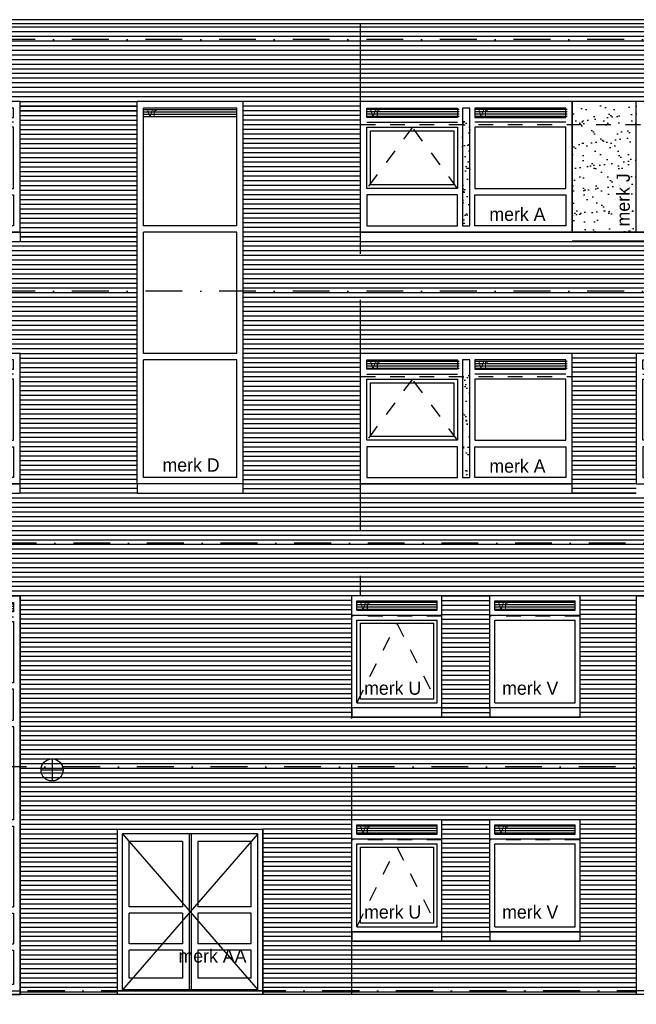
# Model space of a CAD drawing. Extents: x 0 to 140000, y 0 to 84100.
# Tile 74 of 105: x 26746 to 35122, y 45452 to 58824. Entities that reach past the tile are written whole.
import ezdxf

# ---------------------------------------------------------------- set-up
doc = ezdxf.new("R2010")
doc.units = 0
doc.header["$LTSCALE"] = 100
doc.header["$MEASUREMENT"] = 0
for name, pattern in [('B0201', [50, 31.25, -6.25, 6.25, -6.25]), ('B0701', [9.375, 6.25, -3.125]), ('B0703', [18.75, 12.5, -6.25]), ('DASHDOT', [1, 0.5, -0.25, 0, -0.25]), ('TEGELS', [4, 2, -2])]:
    doc.linetypes.add(name, pattern=pattern)
doc.layers.get('0').update_dxf_attribs({"linetype": 'CONTINUOUS'})
for name, color, linetype in [('AA31----_BUITENKOZ', 7, 'CONTINUOUS'), ('AA31----_BUITENKOZIJ', 7, 'CONTINUOUS'), ('AL$7A---_STRAMIEN', 42, 'B0201'), ('AL11----_GRONDWERK', 4, 'CONTINUOUS'), ('AL21----_BUITENWAND', 2, 'CONTINUOUS'), ('AL31----_BUITENKOZ', 7, 'CONTINUOUS'), ('AL31----_BUITENKOZIJ', 7, 'CONTINUOUS'), ('AT$1A---_ALGEMEEN', 7, 'CONTINUOUS'), ('AT$1A---_TEKST', 2, 'CONTINUOUS'), ('DLLATATIE', 3, 'B0703'), ('NOODVERLICHTING', 2, 'CONTINUOUS'), ('VENTILATIE', 1, 'CONTINUOUS'), ('ZONWERING', 4, 'TEGELS')]:
    doc.layers.add(name, color=color, linetype=linetype)
doc.styles.add('00_100', font='B-GBP.shx', dxfattribs={"height": 120})
doc.styles.add('01_100', font='B-GBP.shx', dxfattribs={"height": 180})
pattern_1 = [(37.5, (-52903.8, -82412.16), (-7.6852, 235.0725), [0, -185.44, 0, -207.4, 0, -198.25]), (7.5, (-52903.8, -82412.16), (215.9128, 344.3018), [0, -100.04, 0, -167.14, 0, -64.05]), (327.5, (-53053.86, -82412.16), (379.9253, 0.6904), [0, -61, 0, -219.6, 0, -286.7]), (317.5, (-53053.86, -82412.16), (366.7474, 107.0764), [0, -30.5, 0, -143.96, 0, -164.7])]
pattern_2 = [(37.5, (-116934.59, -44875.38), (-7.6852, 235.0725), [0, -185.44, 0, -207.4, 0, -198.25]), (7.5, (-116934.6, -44875.38), (215.91276, 344.3018), [0, -100.04, 0, -167.14, 0, -64.05]), (327.5, (-117084.65, -44875.38), (379.9253, 0.6904), [0, -61, 0, -219.6, 0, -286.7]), (317.5, (-117084.65, -44875.38), (366.74745, 107.0764), [0, -30.5, 0, -143.96, 0, -164.7])]

# ---------------------------------------------------------------- blocks, each defined once
blk = doc.blocks.new('PH31-001')
at = {"layer": 'AL31----_BUITENKOZ'}
h = blk.add_hatch(dxfattribs=at)
h.set_pattern_fill('AR-SAND', color=256, scale=122, style=0)
h.set_pattern_definition(pattern_1)
h.paths.add_polyline_path([(1490, 1580), (1390, 1580), (1390, 67), (1490, 67)])
for p, q in [((88, 1492), (1323, 1492)), ((2792, 1492), (1557, 1492)), ((0, 0), (0, 0)), ((0, 0), (0, 0))]:
    blk.add_line(p, q, dxfattribs=at)
at = {"layer": 'AL31----_BUITENKOZ', "color": 1, "linetype": 'TEGELS'}
for p, q in [((709, 1425), (88, 593)), ((1323, 593), (709, 1425))]:
    blk.add_line(p, q, dxfattribs=at)
at = {"layer": 'AL31----_BUITENKOZ'}
for points in [[(2880, 0), (2880, 1774), (0, 1774), (0, 1774), (0, 0)], [(88, 1559), (88, 1686), (1323, 1686), (1323, 1559)], [(1490, 1686), (1390, 1686), (1390, 88), (1490, 88)], [(2792, 1559), (2792, 1686), (1557, 1686), (1557, 1559)], [(88, 593), (88, 1425), (1323, 1425), (1323, 593)], [(2792, 593), (2792, 1425), (1557, 1425), (1557, 593)], [(88, 505), (88, 88), (1323, 88), (1323, 505)], [(2792, 505), (2792, 88), (1557, 88), (1557, 505)]]:
    blk.add_lwpolyline(points, close=True, dxfattribs=at)
at = {"layer": 'AL31----_BUITENKOZ', "color": 1}
blk.add_lwpolyline([(138, 643), (138, 1375), (1273, 1375), (1273, 643)], close=True, dxfattribs=at)
at = {"layer": 'AT$1A---_TEKST', "style": '01_100'}
blk.add_text('merk A', height=180, dxfattribs=at).set_placement((1754, 154))
blk = doc.blocks.new('PH31-019')
at = {"layer": 'AL31----_BUITENKOZ'}
for p, q in [((0, 0), (0, 5194)), ((1440, 5194), (0, 5194)), ((1352, 5106), (88, 5106)), ((88, 3508), (88, 5106)), ((1352, 3508), (1352, 5106)), ((1440, 0), (1440, 5194)), ((1352, 3508), (88, 3508)), ((1352, 3420), (88, 3420)), ((88, 1774), (88, 3420)), ((1352, 1774), (1352, 3420)), ((1352, 1774), (88, 1774)), ((1352, 1686), (88, 1686)), ((88, 88), (88, 1686)), ((1352, 88), (1352, 1686)), ((1352, 88), (88, 88)), ((1440, 0), (0, 0))]:
    blk.add_line(p, q, dxfattribs=at)
at = {"layer": 'AT$1A---_TEKST', "style": '01_100'}
blk.add_text('merk D', height=180, dxfattribs=at).set_placement((344, 168))
blk = doc.blocks.new('PH00-002')
at = {"layer": 'AA31----_BUITENKOZ'}
h = blk.add_hatch(dxfattribs=at)
h.set_pattern_fill('AR-SAND', color=256, scale=122, style=0)
h.set_pattern_definition([(37.5, (-19824.08, -53610.47), (-7.6852, 235.0725), [0, -185.44, 0, -207.4, 0, -198.25]), (7.5, (-19824.08, -53610.47), (215.9128, 344.3018), [0, -100.04, 0, -167.14, 0, -64.05]), (327.5, (-19974.14, -53610.47), (379.9253, 0.6904), [0, -61, 0, -219.6, 0, -286.7]), (317.5, (-19974.14, -53610.47), (366.7474, 107.0764), [0, -30.5, 0, -143.96, 0, -164.7])])
h.paths.add_polyline_path([(0, 1774), (-870, 1774), (-870, 0), (0, 0)])
h.paths.add_polyline_path([(-43, 33), (-43, 1023), (-313, 1023), (-313, 33)], flags=24)
at = {"layer": 'AL31----_BUITENKOZ', "color": 42}
blk.add_lwpolyline([(-870, 0), (0, 0), (0, 1774), (-870, 1774)], close=True, dxfattribs=at)
at = {"layer": 'AT$1A---_TEKST', "color": 1, "style": '01_100'}
blk.add_text('merk J', height=180, rotation=90, dxfattribs=at).set_placement((-88, 78))
blk = doc.blocks.new('PH31-004')
at = {"layer": 'AL31----_BUITENKOZ'}
h = blk.add_hatch(dxfattribs=at)
h.set_pattern_fill('AR-SAND', color=256, scale=122, style=0)
h.set_pattern_definition(pattern_1)
h.paths.add_polyline_path([(1490, 1580), (1390, 1580), (1390, 67), (1490, 67)])
for p, q in [((88, 1492), (1323, 1492)), ((2792, 1492), (1557, 1492)), ((0, 0), (0, 0))]:
    blk.add_line(p, q, dxfattribs=at)
at = {"layer": 'AL31----_BUITENKOZ', "color": 1, "linetype": 'B0701'}
for p, q in [((709, 1425), (88, 593)), ((1323, 593), (709, 1425))]:
    blk.add_line(p, q, dxfattribs=at)
at = {"layer": 'AL31----_BUITENKOZ'}
for points in [[(2880, 0), (2880, 1774), (0, 1774), (0, 1774), (0, 0)], [(88, 1559), (88, 1686), (1323, 1686), (1323, 1559)], [(1490, 1686), (1390, 1686), (1390, 88), (1490, 88)], [(2792, 1559), (2792, 1686), (1557, 1686), (1557, 1559)], [(88, 593), (88, 1425), (1323, 1425), (1323, 593)], [(2792, 593), (2792, 1425), (1557, 1425), (1557, 593)], [(88, 505), (88, 88), (1323, 88), (1323, 505)], [(2792, 505), (2792, 88), (1557, 88), (1557, 505)]]:
    blk.add_lwpolyline(points, close=True, dxfattribs=at)
at = {"layer": 'AL31----_BUITENKOZ', "color": 1}
blk.add_lwpolyline([(138, 643), (138, 1375), (1273, 1375), (1273, 643)], close=True, dxfattribs=at)
at = {"layer": 'AT$1A---_TEKST', "style": '01_100'}
blk.add_text('merk A', height=180, dxfattribs=at).set_placement((1754, 154))
blk = doc.blocks.new('PH31-040')
at = {"layer": 'AA31----_BUITENKOZ'}
h = blk.add_hatch(dxfattribs=at)
h.set_pattern_fill('AR-SAND', color=256, scale=122, style=0)
h.set_pattern_definition([(37.5, (-135403.8, -72586.83), (-7.6852, 235.0725), [0, -185.44, 0, -207.4, 0, -198.25]), (7.5, (-135403.8, -72586.83), (215.91276, 344.3018), [0, -100.04, 0, -167.14, 0, -64.05]), (327.5, (-135553.86, -72586.83), (379.9253, 0.6904), [0, -61, 0, -219.6, 0, -286.7]), (317.5, (-135553.86, -72586.83), (366.74745, 107.0764), [0, -30.5, 0, -143.96, 0, -164.7])])
h.paths.add_polyline_path([(1490, 5325), (1390, 5325), (1390, -83), (1490, -83)])
h = blk.add_hatch(dxfattribs=at)
h.set_pattern_fill('AR-SAND', color=256, scale=122, style=0)
h.set_pattern_definition(pattern_2)
h.paths.add_polyline_path([(1323, 2423), (1323, 3690), (88, 3690), (88, 2423)])
h = blk.add_hatch(dxfattribs=at)
h.set_pattern_fill('AR-SAND', color=256, scale=122, style=0)
h.set_pattern_definition(pattern_2)
h.paths.add_polyline_path([(1557, 2423), (1557, 3690), (2792, 3690), (2792, 2423)])
at = {"layer": 'AA31----_BUITENKOZIJ'}
h = blk.add_hatch(dxfattribs=at)
h.set_pattern_fill('AR-SAND', color=256, scale=122, style=0)
h.set_pattern_definition([(37.5, (-16371.7, -46136.52), (-7.6852, 235.0725), [0, -185.44, 0, -207.4, 0, -198.25]), (7.5, (-16371.7, -46136.5), (215.9128, 344.3018), [0, -100.04, 0, -167.14, 0, -64.05]), (327.5, (-16521.75, -46136.52), (379.9253, 0.6904), [0, -61, 0, -219.6, 0, -286.7]), (317.5, (-16521.75, -46136.5), (366.7474, 107.0764), [0, -30.5, 0, -143.96, 0, -164.7])])
h.paths.add_polyline_path([(1323, 188), (1323, 650), (88, 650), (88, 188)])
h = blk.add_hatch(dxfattribs=at)
h.set_pattern_fill('AR-SAND', color=256, scale=122, style=0)
h.set_pattern_definition([(37.5, (-117906.67, -44761.27), (-7.6852, 235.0725), [0, -185.44, 0, -207.4, 0, -198.25]), (7.5, (-117906.67, -44761.27), (215.91276, 344.3018), [0, -100.04, 0, -167.14, 0, -64.05]), (327.5, (-118056.73, -44761.27), (379.9253, 0.6904), [0, -61, 0, -219.6, 0, -286.7]), (317.5, (-118056.73, -44761.27), (366.74745, 107.0764), [0, -30.5, 0, -143.96, 0, -164.7])])
h.paths.add_polyline_path([(2813, 650), (2545, 650), (2545, 167), (2813, 167)])
at = {"layer": 'VENTILATIE'}
h = blk.add_hatch(dxfattribs=at)
h.set_pattern_fill('LINE', color=256, scale=250, style=0)
h.set_pattern_definition([(0, (-38178.438, -51297.286), (0, 31.25), [])])
h.paths.add_polyline_path([(1329, 5244), (1329, 5371), (73, 5371), (73, 5244)])
h = blk.add_hatch(dxfattribs=at)
h.set_pattern_fill('LINE', color=256, scale=250, style=0)
h.set_pattern_definition([(0, (-36709.965, -51297.286), (0, 31.25), [])])
h.paths.add_polyline_path([(2798, 5244), (2798, 5371), (1542, 5371), (1542, 5244)])
h = blk.add_hatch(dxfattribs=at)
h.set_pattern_fill('LINE', color=256, scale=250, style=0)
h.set_pattern_definition([(0, (-38178.438, -54337.286), (0, 31.25), [])])
h.paths.add_polyline_path([(1329, 2204), (1329, 2331), (73, 2331), (73, 2204)])
at = {"layer": 'AL31----_BUITENKOZ', "color": 1, "linetype": 'TEGELS'}
for p, q in [((705, 5114), (84, 4283)), ((1319, 4283), (705, 5114)), ((705, 2074), (84, 1243)), ((1319, 1243), (705, 2074))]:
    blk.add_line(p, q, dxfattribs=at)
at = {"layer": 'AL31----_BUITENKOZ'}
for p, q in [((1323, 5181), (88, 5181)), ((1557, 5181), (2792, 5181)), ((0, 3816), (0, 3816)), ((1557, 2335), (1557, 100)), ((2545, 2335), (2545, 1243)), ((1323, 2141), (88, 2141)), ((1657, 2235), (1657, 1243)), ((2357, 1243), (1657, 1243)), ((2545, 1243), (2792, 1243)), ((1657, 1155), (1657, 738)), ((2357, 1155), (1657, 1155)), ((2545, 1155), (2545, 738)), ((2545, 1155), (2792, 1155)), ((2357, 738), (1657, 738)), ((2545, 738), (2792, 738)), ((1657, 650), (1657, 273)), ((2357, 650), (1657, 650)), ((2545, 650), (2545, 188)), ((2545, 650), (2792, 650))]:
    blk.add_line(p, q, dxfattribs=at)
at = {"layer": 'AL31----_BUITENKOZ', "color": 1}
for p, q in [((2457, 2335), (1557, 1254)), ((1557, 1254), (2457, 100))]:
    blk.add_line(p, q, dxfattribs=at)
at = {"layer": 'AL31----_BUITENKOZ'}
for points in [[(2880, 48), (2880, 5463), (0, 5463), (0, 5463), (0, 48)], [(1323, 5248), (1323, 5375), (88, 5375), (88, 5248)], [(1490, 5375), (1390, 5375), (1390, 188), (1490, 188)], [(1557, 5248), (1557, 5375), (2792, 5375), (2792, 5248)], [(1323, 4283), (1323, 5114), (88, 5114), (88, 4283)], [(1557, 4283), (1557, 5114), (2792, 5114), (2792, 4283)], [(1323, 4195), (1323, 3778), (88, 3778), (88, 4195)], [(1557, 4195), (1557, 3778), (2792, 3778), (2792, 4195)], [(1323, 2423), (1323, 3690), (88, 3690), (88, 2423)], [(1557, 2423), (1557, 3690), (2792, 3690), (2792, 2423)], [(1323, 2208), (1323, 2335), (88, 2335), (88, 2208)], [(1323, 1243), (1323, 2074), (88, 2074), (88, 1243)], [(1323, 1155), (1323, 738), (88, 738), (88, 1155)], [(1323, 188), (1323, 650), (88, 650), (88, 188)]]:
    blk.add_lwpolyline(points, close=True, dxfattribs=at)
at = {"layer": 'AL31----_BUITENKOZ', "color": 1}
for points in [[(1273, 4333), (1273, 5064), (138, 5064), (138, 4333)], [(1273, 4145), (1273, 3828), (138, 3828), (138, 4145)], [(1273, 1293), (1273, 2024), (138, 2024), (138, 1293)], [(1273, 1105), (1273, 788), (138, 788), (138, 1105)]]:
    blk.add_lwpolyline(points, close=True, dxfattribs=at)
at = {"layer": 'AL31----_BUITENKOZ'}
for points in [[(1557, 2335), (2457, 2335), (2457, 100), (1557, 100)], [(2545, 2335), (2792, 2335), (2792, 1243)], [(1657, 2235), (2357, 2235), (2357, 1243)], [(2357, 1155), (2357, 738)], [(2792, 1155), (2792, 738)], [(2357, 650), (2357, 273), (1657, 273)], [(2792, 650), (2792, 188), (2545, 188)]]:
    blk.add_lwpolyline(points, dxfattribs=at)
at = {"layer": 'AL31----_BUITENKOZIJ'}
for p, q in [((1557, 100), (0, 100)), ((2457, 100), (2880, 100))]:
    blk.add_line(p, q, dxfattribs=at)
at = {"layer": 'AT$1A---_ALGEMEEN', "color": 2, "style": '00_100'}
for p in [(119, 5260), (1609, 5260), (119, 2220)]:
    blk.add_text('vr', height=120, dxfattribs=at).set_placement(p)
at = {"layer": 'AT$1A---_TEKST', "style": '01_100'}
blk.add_text('merk F', height=180, dxfattribs=at).set_placement((1720, 3844))
blk = doc.blocks.new('PH31-048')
at = {"layer": 'AL31----_BUITENKOZ'}
for p, q in [((0, 2297), (1971, 2297)), ((0, 100), (0, 2297)), ((1971, 100), (1971, 2297)), ((67, 100), (67, 2230)), ((1904, 2230), (67, 2230)), ((972, 2230), (972, 115)), ((999, 2230), (999, 115)), ((1904, 100), (1904, 2230)), ((157, 1243), (157, 2130)), ((882, 2130), (157, 2130)), ((882, 2130), (882, 1243)), ((1089, 2130), (1089, 1243)), ((1814, 2130), (1089, 2130)), ((1814, 1243), (1814, 2130)), ((882, 1243), (157, 1243)), ((1814, 1243), (1089, 1243)), ((157, 738), (157, 1155)), ((882, 1155), (157, 1155)), ((882, 1155), (882, 738)), ((1089, 1155), (1089, 738)), ((1814, 1155), (1089, 1155)), ((1814, 738), (1814, 1155)), ((882, 738), (157, 738)), ((1814, 738), (1089, 738)), ((882, 650), (157, 650)), ((157, 273), (157, 650)), ((882, 650), (882, 273)), ((1089, 650), (1089, 273)), ((1814, 650), (1089, 650)), ((1814, 273), (1814, 650)), ((882, 273), (157, 273)), ((1814, 273), (1089, 273)), ((0, 100), (1971, 100)), ((1904, 115), (67, 115))]:
    blk.add_line(p, q, dxfattribs=at)
at = {"layer": 'AL31----_BUITENKOZ', "color": 1}
for p, q in [((67, 2230), (1904, 115)), ((1904, 2230), (67, 115))]:
    blk.add_line(p, q, dxfattribs=at)
at = {"layer": 'AT$1A---_TEKST', "style": '01_100'}
blk.add_text('merk AA', height=180, dxfattribs=at).set_placement((827, 484))

msp = doc.modelspace()

# ---------------------------------------------------------------- hatches: boundary and pattern name
at = {"layer": 'AA31----_BUITENKOZ'}
h = msp.add_hatch(dxfattribs=at)
h.set_pattern_fill('AR-SAND', color=256, scale=122, style=0)
h.set_pattern_definition([(142.5, (87155.5, -26474.17), (7.6852, 235.0725), [0, -185.44, 0, -207.4, 0, -198.25]), (172.5, (87155.5, -26474.17), (-215.9128, 344.3018), [0, -100.04, 0, -167.14, 0, -64.05]), (212.5, (87305.55, -26474.17), (-379.9253, 0.6904), [0, -61, 0, -219.6, 0, -286.7]), (222.5, (87305.55, -26474.17), (-366.7474, 107.0764), [0, -30.5, 0, -143.96, 0, -164.7])])
h.paths.add_polyline_path([(32761.7, 57517.7), (32861.7, 57517.7), (32861.7, 56005), (32761.7, 56005)])
h = msp.add_hatch(dxfattribs=at)
h.set_pattern_fill('AR-SAND', color=256, scale=122, style=0)
h.set_pattern_definition([(37.5, (-21532.1, -26474.17), (-7.6852, 235.0725), [0, -185.44, 0, -207.4, 0, -198.25]), (7.5, (-21532.1, -26474.17), (215.9128, 344.3018), [0, -100.04, 0, -167.14, 0, -64.05]), (327.5, (-21682.17, -26474.17), (379.9253, 0.6904), [0, -61, 0, -219.6, 0, -286.7]), (317.5, (-21682.17, -26474.17), (366.7474, 107.0764), [0, -30.5, 0, -143.96, 0, -164.7])])
h.paths.add_polyline_path([(32861.7, 54097.7), (32761.7, 54097.7), (32761.7, 52585), (32861.7, 52585)])
at = {"layer": 'VENTILATIE'}
h = msp.add_hatch(dxfattribs=at)
h.set_pattern_fill('LINE', color=1, scale=250, style=0)
h.set_pattern_definition([(0, (-9821.9, 948.652), (0, 31.25), [])])
h.paths.add_polyline_path([(29685.7, 57490), (29685.7, 57617), (28429.7, 57617), (28429.7, 57490)])
h = msp.add_hatch(dxfattribs=at)
h.set_pattern_fill('LINE', color=1, scale=250, style=0)
h.set_pattern_definition([(0, (-6791.896, 950.298), (0, 31.25), [])])
h.paths.add_polyline_path([(32715.7, 57491.7), (32715.7, 57618.7), (31459.7, 57618.7), (31459.7, 57491.7)])
h = msp.add_hatch(dxfattribs=at)
h.set_pattern_fill('LINE', color=1, scale=250, style=0)
h.set_pattern_definition([(0, (-5322.896, 950.298), (0, 31.25), [])])
h.paths.add_polyline_path([(34184.7, 57491.7), (34184.7, 57618.7), (32928.7, 57618.7), (32928.7, 57491.7)])
h = msp.add_hatch(dxfattribs=at)
h.set_pattern_fill('LINE', color=1, scale=250, style=0)
h.set_pattern_definition([(0, (-6791.896, -2471.2), (0, 31.25), [])])
h.paths.add_polyline_path([(32715.7, 54070.2), (32715.7, 54197.2), (31459.7, 54197.2), (31459.7, 54070.2)])
h = msp.add_hatch(dxfattribs=at)
h.set_pattern_fill('LINE', color=1, scale=250, style=0)
h.set_pattern_definition([(0, (-5322.896, -2471.2), (0, 31.25), [])])
h.paths.add_polyline_path([(34184.7, 54070.2), (34184.7, 54197.2), (32928.7, 54197.2), (32928.7, 54070.2)])

# ---------------------------------------------------------------- linework, layer by layer
at = {"layer": 'AL$7A---_STRAMIEN', "color": 1, "linetype": 'DASHDOT', "ltscale": 10}
for p, q in [((130964.8, 58554.7), (9153.4, 58554.7)), ((130964.8, 55134.7), (9153.4, 55134.7)), ((130984.9, 51714.7), (9173.5, 51714.7)), ((35838.9, 48674.7), (9173.5, 48674.7)), ((102367.1, 45634.7), (9173.5, 45634.7)), ((103361.7, 45634.7), (10168.2, 45634.7))]:
    msp.add_line(p, q, dxfattribs=at)
at = {"layer": 'AL11----_GRONDWERK'}
msp.add_line((40530.9, 45584.7), (1000, 45584.7), dxfattribs=at)
at = {"layer": 'AL21----_BUITENWAND'}
for p, q in [((105964.2, 58823.7), (11836.7, 58823.7)), ((105964.2, 58768.8), (11836.7, 58768.8)), ((35121.7, 50998), (35121.7, 45584.7)), ((35121.7, 50998), (50491.6, 50998))]:
    msp.add_line(p, q, dxfattribs=at)
at = {"layer": 'AL21----_BUITENWAND', "color": 42}
for p, q in [((11866.7, 58724.7), (105922.4, 58724.7)), ((11866.7, 58661.3), (105922.4, 58661.3)), ((11866.7, 58598), (105922.4, 58598)), ((11866.7, 58534.7), (105922.4, 58534.7)), ((11866.7, 58471.3), (105922.4, 58471.3)), ((11866.7, 58408), (105922.4, 58408)), ((11866.7, 58344.7), (105922.4, 58344.7)), ((11866.7, 58281.3), (105922.4, 58281.3)), ((11866.7, 58218), (105922.4, 58218)), ((11866.7, 58154.7), (105922.4, 58154.7)), ((105922.4, 58091.3), (11866.7, 58091.3)), ((105922.4, 58028), (11866.7, 58028)), ((105922.4, 57964.7), (11866.7, 57964.7)), ((105922.4, 57901.3), (11866.7, 57901.3)), ((105922.4, 57838), (11866.7, 57838)), ((105922.4, 57774.7), (11866.7, 57774.7)), ((26751.7, 57711.3), (28341.7, 57711.3)), ((28341.7, 57648), (26751.7, 57648)), ((26751.7, 57648), (28341.7, 57648)), ((31371.7, 57711.3), (29781.7, 57711.3)), ((31371.7, 57648), (29781.7, 57648)), ((28341.7, 57584.7), (26751.7, 57584.7)), ((26751.7, 57584.7), (28341.7, 57584.7)), ((26751.7, 57521.3), (28341.7, 57521.3)), ((31371.7, 57584.7), (29781.7, 57584.7)), ((31371.7, 57521.3), (29781.7, 57521.3)), ((26751.7, 57458), (28341.7, 57458)), ((26751.7, 57394.7), (28341.7, 57394.7)), ((31371.7, 57458), (29781.7, 57458)), ((31371.7, 57394.7), (29781.7, 57394.7)), ((26751.7, 57331.3), (28341.7, 57331.3)), ((26751.7, 57268), (28341.7, 57268)), ((31371.7, 57331.3), (29781.7, 57331.3)), ((31371.7, 57268), (29781.7, 57268)), ((26751.7, 57204.7), (28341.7, 57204.7)), ((26751.7, 57141.3), (28341.7, 57141.3)), ((31371.7, 57204.7), (29781.7, 57204.7)), ((31371.7, 57141.3), (29781.7, 57141.3)), ((26751.7, 57078), (28341.7, 57078)), ((26751.7, 57014.7), (28341.7, 57014.7)), ((31371.7, 57078), (29781.7, 57078)), ((31371.7, 57014.7), (29781.7, 57014.7)), ((26751.7, 56951.3), (28341.7, 56951.3)), ((26751.7, 56888), (28341.7, 56888)), ((31371.7, 56951.3), (29781.7, 56951.3)), ((31371.7, 56888), (29781.7, 56888)), ((26751.7, 56824.7), (28341.7, 56824.7)), ((26751.7, 56761.3), (28341.7, 56761.3)), ((26751.7, 56698), (28341.7, 56698)), ((31371.7, 56824.7), (29781.7, 56824.7)), ((31371.7, 56761.3), (29781.7, 56761.3)), ((31371.7, 56698), (29781.7, 56698)), ((26751.7, 56634.7), (28341.7, 56634.7)), ((26751.7, 56571.3), (28341.7, 56571.3)), ((31371.7, 56634.7), (29781.7, 56634.7)), ((31371.7, 56571.3), (29781.7, 56571.3)), ((26751.7, 56508), (28341.7, 56508)), ((26751.7, 56444.7), (28341.7, 56444.7)), ((31371.7, 56508), (29781.7, 56508)), ((31371.7, 56444.7), (29781.7, 56444.7)), ((26751.7, 56381.3), (28341.7, 56381.3)), ((26751.7, 56318), (28341.7, 56318)), ((31371.7, 56381.3), (29781.7, 56381.3)), ((31371.7, 56318), (29781.7, 56318)), ((26751.7, 56254.7), (28341.7, 56254.7)), ((26751.7, 56191.3), (28341.7, 56191.3)), ((31371.7, 56254.7), (29781.7, 56254.7)), ((31371.7, 56191.3), (29781.7, 56191.3)), ((26751.7, 56128), (28341.7, 56128)), ((26751.7, 56064.7), (28341.7, 56064.7)), ((31371.7, 56128), (29781.7, 56128)), ((31371.7, 56064.7), (29781.7, 56064.7)), ((26751.7, 56001.3), (28341.7, 56001.3)), ((26751.7, 55938), (28341.7, 55938)), ((31371.7, 56001.3), (29781.7, 56001.3)), ((31371.7, 55938), (29781.7, 55938)), ((28341.7, 55874.7), (26751.7, 55874.7)), ((26751.7, 55874.7), (28341.7, 55874.7)), ((26751.7, 55811.3), (28341.7, 55811.3)), ((31371.7, 55874.7), (29781.7, 55874.7)), ((31371.7, 55811.3), (29781.7, 55811.3)), ((35121.7, 55814.3), (34251.7, 55814.3)), ((38871.7, 55814.3), (35121.7, 55814.3)), ((28341.7, 55748), (11866.7, 55748)), ((28341.7, 55684.7), (11866.7, 55684.7)), ((77091.7, 55748), (29781.7, 55748)), ((77091.7, 55684.7), (29781.7, 55684.7)), ((28341.7, 55621.3), (11866.7, 55621.3)), ((28341.7, 55558), (11866.7, 55558)), ((28341.7, 55494.7), (11866.7, 55494.7)), ((77091.7, 55621.3), (29781.7, 55621.3)), ((77091.7, 55558), (29781.7, 55558)), ((77091.7, 55494.7), (29781.7, 55494.7)), ((28341.7, 55431.3), (11866.7, 55431.3)), ((28341.7, 55368), (11866.7, 55368)), ((77091.7, 55431.3), (29781.7, 55431.3)), ((77091.7, 55368), (29781.7, 55368)), ((28341.7, 55304.7), (11866.7, 55304.7)), ((28341.7, 55241.3), (11866.7, 55241.3)), ((77091.7, 55304.7), (29781.7, 55304.7)), ((77091.7, 55241.3), (29781.7, 55241.3)), ((28341.7, 55178), (11866.7, 55178)), ((28341.7, 55114.7), (11866.7, 55114.7)), ((77091.7, 55178), (29781.7, 55178)), ((77091.7, 55114.7), (29781.7, 55114.7)), ((28341.7, 55051.3), (11866.7, 55051.3)), ((28341.7, 54988), (11866.7, 54988)), ((77091.7, 55051.3), (29781.7, 55051.3)), ((77091.7, 54988), (29781.7, 54988)), ((28341.7, 54924.7), (11866.7, 54924.7)), ((28341.7, 54861.3), (11866.7, 54861.3)), ((77091.7, 54924.7), (29781.7, 54924.7)), ((77091.7, 54861.3), (29781.7, 54861.3)), ((28341.7, 54798), (11866.7, 54798)), ((28341.7, 54734.7), (11866.7, 54734.7)), ((77091.7, 54798), (29781.7, 54798)), ((77091.7, 54734.7), (29781.7, 54734.7)), ((77091.7, 54734.7), (29781.7, 54734.7)), ((28341.7, 54671.3), (11866.7, 54671.3)), ((28341.7, 54608), (11866.7, 54608)), ((77091.7, 54671.3), (29781.7, 54671.3)), ((77091.7, 54671.3), (29781.7, 54671.3)), ((77091.7, 54608), (29781.7, 54608)), ((77091.7, 54608), (29781.7, 54608)), ((28341.7, 54544.7), (11866.7, 54544.7)), ((28341.7, 54481.3), (11866.7, 54481.3)), ((77091.7, 54544.7), (29781.7, 54544.7)), ((77091.7, 54544.7), (29781.7, 54544.7)), ((77091.7, 54481.3), (29781.7, 54481.3)), ((77091.7, 54481.3), (29781.7, 54481.3)), ((28341.7, 54418), (11866.7, 54418)), ((28341.7, 54354.7), (11866.7, 54354.7)), ((26751.7, 54291.3), (28341.7, 54291.3)), ((77091.7, 54418), (29781.7, 54418)), ((77091.7, 54418), (29781.7, 54418)), ((77091.7, 54354.7), (29781.7, 54354.7)), ((77091.7, 54354.7), (29781.7, 54354.7)), ((31371.7, 54291.3), (29781.7, 54291.3)), ((35121.7, 54291.3), (34251.7, 54291.3)), ((26751.7, 54228), (28341.7, 54228)), ((26751.7, 54164.7), (28341.7, 54164.7)), ((31371.7, 54228), (29781.7, 54228)), ((31371.7, 54164.7), (29781.7, 54164.7)), ((35121.7, 54228), (34251.7, 54228)), ((35121.7, 54164.7), (34251.7, 54164.7)), ((26751.7, 54101.3), (28341.7, 54101.3)), ((26751.7, 54038), (28341.7, 54038)), ((31371.7, 54101.3), (29781.7, 54101.3)), ((31371.7, 54038), (29781.7, 54038)), ((35121.7, 54101.3), (34251.7, 54101.3)), ((35121.7, 54038), (34251.7, 54038)), ((26751.7, 53974.7), (28341.7, 53974.7)), ((26751.7, 53911.3), (28341.7, 53911.3)), ((31371.7, 53974.7), (29781.7, 53974.7)), ((31371.7, 53911.3), (29781.7, 53911.3)), ((35121.7, 53974.7), (34251.7, 53974.7)), ((35121.7, 53911.3), (34251.7, 53911.3)), ((28341.7, 53848), (26751.7, 53848)), ((28341.7, 53784.7), (26751.7, 53784.7)), ((29781.7, 53848), (31371.7, 53848)), ((29781.7, 53784.7), (31371.7, 53784.7)), ((35121.7, 53848), (34251.7, 53848)), ((35121.7, 53784.7), (34251.7, 53784.7)), ((28341.7, 53721.3), (26751.7, 53721.3)), ((28341.7, 53658), (26751.7, 53658)), ((29781.7, 53721.3), (31371.7, 53721.3)), ((29781.7, 53658), (31371.7, 53658)), ((35121.7, 53721.3), (34251.7, 53721.3)), ((35121.7, 53658), (34251.7, 53658)), ((28341.7, 53594.7), (26751.7, 53594.7)), ((28341.7, 53531.3), (26751.7, 53531.3)), ((29781.7, 53594.7), (31371.7, 53594.7)), ((29781.7, 53531.3), (31371.7, 53531.3)), ((35121.7, 53594.7), (34251.7, 53594.7)), ((35121.7, 53531.3), (34251.7, 53531.3)), ((28341.7, 53468), (26751.7, 53468)), ((28341.7, 53404.7), (26751.7, 53404.7)), ((29781.7, 53468), (31371.7, 53468)), ((29781.7, 53404.7), (31371.7, 53404.7)), ((35121.7, 53468), (34251.7, 53468)), ((35121.7, 53404.7), (34251.7, 53404.7)), ((28341.7, 53341.3), (26751.7, 53341.3)), ((28341.7, 53278), (26751.7, 53278)), ((29781.7, 53341.3), (31371.7, 53341.3)), ((29781.7, 53278), (31371.7, 53278)), ((35121.7, 53341.3), (34251.7, 53341.3)), ((35121.7, 53278), (34251.7, 53278)), ((28341.7, 53214.7), (26751.7, 53214.7)), ((28341.7, 53151.3), (26751.7, 53151.3)), ((28341.7, 53088), (26751.7, 53088)), ((29781.7, 53214.7), (31371.7, 53214.7)), ((29781.7, 53151.3), (31371.7, 53151.3)), ((29781.7, 53088), (31371.7, 53088)), ((35121.7, 53214.7), (34251.7, 53214.7)), ((35121.7, 53151.3), (34251.7, 53151.3)), ((35121.7, 53088), (34251.7, 53088)), ((28341.7, 53024.7), (26751.7, 53024.7)), ((28341.7, 52961.3), (26751.7, 52961.3)), ((29781.7, 53024.7), (31371.7, 53024.7)), ((29781.7, 52961.3), (31371.7, 52961.3)), ((35121.7, 53024.7), (34251.7, 53024.7)), ((35121.7, 52961.3), (34251.7, 52961.3)), ((28341.7, 52898), (26751.7, 52898)), ((28341.7, 52834.7), (26751.7, 52834.7)), ((29781.7, 52898), (31371.7, 52898)), ((29781.7, 52834.7), (31371.7, 52834.7)), ((35121.7, 52898), (34251.7, 52898)), ((35121.7, 52834.7), (34251.7, 52834.7)), ((28341.7, 52771.3), (26751.7, 52771.3)), ((28341.7, 52708), (26751.7, 52708)), ((29781.7, 52771.3), (31371.7, 52771.3)), ((29781.7, 52708), (31371.7, 52708)), ((35121.7, 52771.3), (34251.7, 52771.3)), ((35121.7, 52708), (34251.7, 52708)), ((28341.7, 52644.7), (26751.7, 52644.7)), ((28341.7, 52581.3), (26751.7, 52581.3)), ((29781.7, 52644.7), (31371.7, 52644.7)), ((29781.7, 52581.3), (31371.7, 52581.3)), ((35121.7, 52644.7), (34251.7, 52644.7)), ((35121.7, 52581.3), (34251.7, 52581.3)), ((28341.7, 52518), (26751.7, 52518)), ((28341.7, 52454.7), (26751.7, 52454.7)), ((28341.7, 52454.7), (26751.7, 52454.7)), ((29781.7, 52518), (31371.7, 52518)), ((29781.7, 52454.7), (31371.7, 52454.7)), ((35121.7, 52518), (34251.7, 52518)), ((35121.7, 52454.7), (34251.7, 52454.7)), ((11866.7, 52328), (105922.4, 52328)), ((28341.7, 52391.3), (26751.7, 52391.3)), ((29781.7, 52391.3), (35121.7, 52391.3)), ((35121.7, 52391.3), (34251.7, 52391.3)), ((11866.7, 52264.7), (105922.4, 52264.7)), ((11866.7, 52201.3), (105922.4, 52201.3)), ((11866.7, 52138), (105922.4, 52138)), ((11866.7, 52074.7), (105922.4, 52074.7)), ((11866.7, 52011.3), (105922.4, 52011.3)), ((11866.7, 51948), (105922.4, 51948)), ((11866.7, 51884.7), (105922.4, 51884.7)), ((11866.7, 51821.3), (105922.4, 51821.3)), ((11866.7, 51758), (105922.4, 51758)), ((105922.4, 51694.7), (11866.7, 51694.7)), ((105922.4, 51631.3), (11866.7, 51631.3)), ((105922.4, 51568), (11866.7, 51568)), ((105922.4, 51504.7), (11866.7, 51504.7)), ((61741.6, 51441.3), (11866.7, 51441.3)), ((50491.6, 51378), (11866.7, 51378)), ((50491.6, 51314.7), (11866.7, 51314.7)), ((50491.6, 51251.3), (11866.7, 51251.3)), ((50491.6, 51188), (11866.7, 51188)), ((50491.6, 51124.7), (11866.7, 51124.7)), ((50491.6, 51061.3), (11866.7, 51061.3)), ((35121.7, 50998), (26751.7, 50998)), ((32481.9, 50997.7), (33131.9, 50997.7)), ((31256.9, 50934.7), (26751.7, 50934.7)), ((31256.9, 50871.3), (26751.7, 50871.3)), ((32481.9, 50934.3), (33131.9, 50934.3)), ((32481.9, 50871), (33131.9, 50871)), ((35121.7, 50934.7), (34356.9, 50934.7)), ((35121.7, 50871.3), (34356.9, 50871.3)), ((31256.9, 50808), (26751.7, 50808)), ((31256.9, 50744.7), (26751.7, 50744.7)), ((31256.9, 50681.3), (26751.7, 50681.3)), ((32481.9, 50807.7), (33131.9, 50807.7)), ((32481.9, 50744.3), (33131.9, 50744.3)), ((32481.9, 50681), (33131.9, 50681)), ((35121.7, 50808), (34356.9, 50808)), ((35121.7, 50744.7), (34356.9, 50744.7)), ((35121.7, 50681.3), (34356.9, 50681.3)), ((31256.9, 50618), (26751.7, 50618)), ((31256.9, 50554.7), (26751.7, 50554.7)), ((32481.9, 50617.7), (33131.9, 50617.7)), ((32481.9, 50554.3), (33131.9, 50554.3)), ((35121.7, 50618), (34356.9, 50618)), ((35121.7, 50554.7), (34356.9, 50554.7)), ((31256.9, 50491.3), (26751.7, 50491.3)), ((31256.9, 50428), (26751.7, 50428)), ((32481.9, 50491), (33131.9, 50491)), ((32481.9, 50427.7), (33131.9, 50427.7)), ((35121.7, 50491.3), (34356.9, 50491.3)), ((35121.7, 50428), (34356.9, 50428)), ((31256.9, 50364.7), (26751.7, 50364.7)), ((31256.9, 50301.3), (26751.7, 50301.3)), ((32481.9, 50364.3), (33131.9, 50364.3)), ((32481.9, 50301), (33131.9, 50301)), ((35121.7, 50364.7), (34356.9, 50364.7)), ((35121.7, 50301.3), (34356.9, 50301.3)), ((31256.9, 50238), (26751.7, 50238)), ((31256.9, 50174.7), (26751.7, 50174.7)), ((32481.9, 50237.7), (33131.9, 50237.7)), ((32481.9, 50174.3), (33131.9, 50174.3)), ((35121.7, 50238), (34356.9, 50238)), ((35121.7, 50174.7), (34356.9, 50174.7)), ((31256.9, 50111.3), (26751.7, 50111.3)), ((31256.9, 50048), (26751.7, 50048)), ((32481.9, 50111), (33131.9, 50111)), ((32481.9, 50047.7), (33131.9, 50047.7)), ((35121.7, 50111.3), (34356.9, 50111.3)), ((35121.7, 50048), (34356.9, 50048)), ((31256.9, 49984.7), (26751.7, 49984.7)), ((31256.9, 49921.3), (26751.7, 49921.3)), ((32481.9, 49984.3), (33131.9, 49984.3)), ((32481.9, 49921), (33131.9, 49921)), ((35121.7, 49984.7), (34356.9, 49984.7)), ((35121.7, 49921.3), (34356.9, 49921.3)), ((31256.9, 49858), (26751.7, 49858)), ((31256.9, 49794.7), (26751.7, 49794.7)), ((32481.9, 49857.7), (33131.9, 49857.7)), ((32481.9, 49794.3), (33131.9, 49794.3)), ((35121.7, 49858), (34356.9, 49858)), ((35121.7, 49794.7), (34356.9, 49794.7)), ((31256.9, 49731.3), (26751.7, 49731.3)), ((31256.9, 49668), (26751.7, 49668)), ((32481.9, 49731), (33131.9, 49731)), ((32481.9, 49667.7), (33131.9, 49667.7)), ((35121.7, 49731.3), (34356.9, 49731.3)), ((35121.7, 49668), (34356.9, 49668)), ((31256.9, 49604.7), (26751.7, 49604.7)), ((31256.9, 49541.3), (26751.7, 49541.3)), ((35121.7, 49478), (26751.7, 49478)), ((32481.9, 49604.3), (33131.9, 49604.3)), ((32481.9, 49541), (33131.9, 49541)), ((32481.9, 49477.7), (33131.9, 49477.7)), ((35121.7, 49604.7), (34356.9, 49604.7)), ((35121.7, 49541.3), (34356.9, 49541.3)), ((31256.9, 49414.7), (26751.7, 49414.7)), ((35121.7, 49351.3), (26751.7, 49351.3)), ((32481.9, 49414.3), (33131.9, 49414.3)), ((32481.9, 49351), (33131.9, 49351)), ((35121.7, 49414.7), (34356.9, 49414.7)), ((35121.7, 49288), (26751.7, 49288)), ((35121.7, 49224.7), (26751.7, 49224.7)), ((35121.7, 49161.3), (26751.7, 49161.3)), ((35121.7, 49098), (26751.7, 49098)), ((35121.7, 49034.7), (26751.7, 49034.7)), ((35121.7, 48971.3), (26751.7, 48971.3)), ((35121.7, 48908), (26751.7, 48908)), ((35121.7, 48844.7), (26751.7, 48844.7)), ((35121.7, 48781.3), (26751.7, 48781.3)), ((35121.7, 48718), (26751.7, 48718)), ((35121.7, 48654.7), (26751.7, 48654.7)), ((35121.7, 48591.3), (26751.7, 48591.3)), ((35121.7, 48528), (26751.7, 48528)), ((35121.7, 48464.7), (26751.7, 48464.7)), ((35121.7, 48401.3), (26751.7, 48401.3)), ((35121.7, 48338), (26751.7, 48338)), ((35121.7, 48274.7), (26751.7, 48274.7)), ((35121.7, 48211.3), (26751.7, 48211.3)), ((35121.7, 48148), (26751.7, 48148)), ((35121.7, 48084.7), (26751.7, 48084.7)), ((35121.7, 48021.3), (26751.7, 48021.3)), ((35121.7, 47958), (26751.7, 47958)), ((31256.9, 47894.7), (26751.7, 47894.7)), ((32481.9, 47957.7), (33131.9, 47957.7)), ((32481.9, 47894.3), (33131.9, 47894.3)), ((35121.7, 47894.7), (34356.9, 47894.7)), ((26751.7, 47831.3), (28076.2, 47831.3)), ((26751.7, 47768), (28076.2, 47768)), ((31256.9, 47831.3), (30047.2, 47831.3)), ((31256.9, 47768), (30047.2, 47768)), ((32481.9, 47831), (33131.9, 47831)), ((32481.9, 47767.7), (33131.9, 47767.7)), ((35121.7, 47831.3), (34356.9, 47831.3)), ((35121.7, 47768), (34356.9, 47768)), ((26751.7, 47704.7), (28076.2, 47704.7)), ((26751.7, 47641.3), (28076.2, 47641.3)), ((31256.9, 47704.7), (30047.2, 47704.7)), ((31256.9, 47641.3), (30047.2, 47641.3)), ((32481.9, 47704.3), (33131.9, 47704.3)), ((32481.9, 47641), (33131.9, 47641)), ((35121.7, 47704.7), (34356.9, 47704.7)), ((35121.7, 47641.3), (34356.9, 47641.3)), ((26751.7, 47578), (28076.2, 47578)), ((26751.7, 47514.7), (28076.2, 47514.7)), ((31256.9, 47578), (30047.2, 47578)), ((31256.9, 47514.7), (30047.2, 47514.7)), ((32481.9, 47577.7), (33131.9, 47577.7)), ((32481.9, 47514.3), (33131.9, 47514.3)), ((35121.7, 47578), (34356.9, 47578)), ((35121.7, 47514.7), (34356.9, 47514.7)), ((26751.7, 47451.3), (28076.2, 47451.3)), ((26751.7, 47388), (28076.2, 47388)), ((31256.9, 47451.3), (30047.2, 47451.3)), ((31256.9, 47388), (30047.2, 47388)), ((32481.9, 47451), (33131.9, 47451)), ((32481.9, 47387.7), (33131.9, 47387.7)), ((35121.7, 47451.3), (34356.9, 47451.3)), ((35121.7, 47388), (34356.9, 47388)), ((26751.7, 47324.7), (28076.2, 47324.7)), ((26751.7, 47261.3), (28076.2, 47261.3)), ((31256.9, 47324.7), (30047.2, 47324.7)), ((31256.9, 47261.3), (30047.2, 47261.3)), ((32481.9, 47324.3), (33131.9, 47324.3)), ((32481.9, 47261), (33131.9, 47261)), ((35121.7, 47324.7), (34356.9, 47324.7)), ((35121.7, 47261.3), (34356.9, 47261.3)), ((26751.7, 47198), (28076.2, 47198)), ((26751.7, 47134.7), (28076.2, 47134.7)), ((26751.7, 47071.3), (28076.2, 47071.3)), ((31256.9, 47198), (30047.2, 47198)), ((31256.9, 47134.7), (30047.2, 47134.7)), ((31256.9, 47071.3), (30047.2, 47071.3)), ((32481.9, 47197.7), (33131.9, 47197.7)), ((32481.9, 47134.3), (33131.9, 47134.3)), ((32481.9, 47071), (33131.9, 47071)), ((35121.7, 47198), (34356.9, 47198)), ((35121.7, 47134.7), (34356.9, 47134.7)), ((35121.7, 47071.3), (34356.9, 47071.3)), ((26751.7, 47008), (28076.2, 47008)), ((26751.7, 46944.7), (28076.2, 46944.7)), ((31256.9, 47008), (30047.2, 47008)), ((31256.9, 46944.7), (30047.2, 46944.7)), ((32481.9, 47007.7), (33131.9, 47007.7)), ((32481.9, 46944.3), (33131.9, 46944.3)), ((35121.7, 47008), (34356.9, 47008)), ((35121.7, 46944.7), (34356.9, 46944.7)), ((26751.7, 46881.3), (28076.2, 46881.3)), ((26751.7, 46818), (28076.2, 46818)), ((31256.9, 46881.3), (30047.2, 46881.3)), ((31256.9, 46818), (30047.2, 46818)), ((32481.9, 46881), (33131.9, 46881)), ((32481.9, 46817.7), (33131.9, 46817.7)), ((35121.7, 46881.3), (34356.9, 46881.3)), ((35121.7, 46818), (34356.9, 46818)), ((26751.7, 46754.7), (28076.2, 46754.7)), ((26751.7, 46691.3), (28076.2, 46691.3)), ((31256.9, 46754.7), (30047.2, 46754.7)), ((31256.9, 46691.3), (30047.2, 46691.3)), ((32481.9, 46754.3), (33131.9, 46754.3)), ((32481.9, 46691), (33131.9, 46691)), ((35121.7, 46754.7), (34356.9, 46754.7)), ((35121.7, 46691.3), (34356.9, 46691.3)), ((26751.7, 46628), (28076.2, 46628)), ((26751.7, 46564.7), (28076.2, 46564.7)), ((31256.9, 46628), (30047.2, 46628)), ((30047.2, 46564.7), (31256.9, 46564.7)), ((32481.9, 46627.7), (33131.9, 46627.7)), ((32481.9, 46564.3), (33131.9, 46564.3)), ((35121.7, 46628), (34356.9, 46628)), ((34356.9, 46564.7), (35121.7, 46564.7)), ((26751.7, 46501.3), (28076.2, 46501.3)), ((26751.7, 46438), (28076.2, 46438)), ((30047.2, 46501.3), (31256.9, 46501.3)), ((30047.2, 46438), (35121.7, 46438)), ((32481.9, 46501), (33131.9, 46501)), ((32481.9, 46437.7), (33131.9, 46437.7)), ((34356.9, 46501.3), (35121.7, 46501.3)), ((28076.2, 46374.7), (26751.7, 46374.7)), ((28076.2, 46311.3), (26751.7, 46311.3)), ((31256.9, 46374.7), (30047.2, 46374.7)), ((35121.7, 46311.3), (30047.2, 46311.3)), ((32481.9, 46374.3), (33131.9, 46374.3)), ((32481.9, 46311), (33131.9, 46311)), ((35121.7, 46374.7), (34356.9, 46374.7)), ((28076.2, 46248), (26751.7, 46248)), ((28076.2, 46184.7), (26751.7, 46184.7)), ((35121.7, 46248), (30047.2, 46248)), ((35121.7, 46184.7), (30047.2, 46184.7)), ((28076.2, 46121.3), (26751.7, 46121.3)), ((28076.2, 46058), (26751.7, 46058)), ((35121.7, 46121.3), (30047.2, 46121.3)), ((35121.7, 46058), (30047.2, 46058)), ((28076.2, 45994.7), (26751.7, 45994.7)), ((28076.2, 45931.3), (26751.7, 45931.3)), ((28076.2, 45868), (26751.7, 45868)), ((35121.7, 45994.7), (30047.2, 45994.7)), ((35121.7, 45931.3), (30047.2, 45931.3)), ((35121.7, 45868), (30047.2, 45868)), ((28076.2, 45804.7), (26751.7, 45804.7)), ((28076.2, 45741.3), (26751.7, 45741.3)), ((35121.7, 45804.7), (30047.2, 45804.7)), ((35121.7, 45741.3), (30047.2, 45741.3)), ((28076.2, 45678), (26751.7, 45678)), ((28076.2, 45614.7), (26751.7, 45614.7)), ((35121.7, 45678), (30047.2, 45678)), ((35121.7, 45614.7), (30047.2, 45614.7))]:
    msp.add_line(p, q, dxfattribs=at)
at = {"layer": 'AL21----_BUITENWAND'}
msp.add_lwpolyline([(23871.7, 45584.7), (23871.7, 50998), (26751.7, 50998), (26751.7, 45584.7)], dxfattribs=at)
at = {"layer": 'AL31----_BUITENKOZ'}
for p, q in [((26751.7, 55938), (19251.7, 55938)), ((26751.7, 55938), (26751.7, 55811.3)), ((31371.7, 55940.9), (31371.7, 55940.9)), ((19251.7, 55811.3), (26751.7, 55811.3)), ((31371.7, 52518), (31371.7, 52518)), ((34251.7, 52518), (34251.7, 52518)), ((35121.7, 52518), (35121.7, 52518)), ((31256.9, 49477.7), (31256.9, 50997.7)), ((32481.9, 50997.7), (31256.9, 50997.7)), ((32481.9, 49477.7), (32481.9, 50997.7)), ((34356.9, 50997.7), (33131.9, 50997.7)), ((33131.9, 49477.7), (33131.9, 50997.7)), ((34356.9, 49477.7), (34356.9, 50997.7)), ((31323.9, 50930.7), (32414.9, 50930.7)), ((31323.9, 50803.7), (31323.9, 50930.7)), ((32414.9, 50803.7), (32414.9, 50930.7)), ((33198.9, 50803.7), (33198.9, 50930.7)), ((33198.9, 50930.7), (34289.9, 50930.7)), ((34289.9, 50803.7), (34289.9, 50930.7)), ((31256.9, 50736.7), (32481.9, 50736.7)), ((31323.9, 50803.7), (32414.9, 50803.7)), ((33131.9, 50736.7), (34356.9, 50736.7)), ((33198.9, 50803.7), (34289.9, 50803.7)), ((31323.9, 49544.7), (31323.9, 50669.7)), ((31323.9, 50669.7), (32414.9, 50669.7)), ((32414.9, 49544.7), (32414.9, 50669.7)), ((33198.9, 50669.7), (34289.9, 50669.7)), ((33198.9, 49544.7), (33198.9, 50669.7)), ((34289.9, 49544.7), (34289.9, 50669.7)), ((32481.9, 49477.7), (31256.9, 49477.7)), ((31323.9, 49544.7), (32414.9, 49544.7)), ((34356.9, 49477.7), (33131.9, 49477.7)), ((33198.9, 49544.7), (34289.9, 49544.7)), ((29781.7, 48021.3), (28341.7, 48021.3)), ((32481.9, 47957.7), (31256.9, 47957.7)), ((31256.9, 46437.7), (31256.9, 47957.7)), ((31323.9, 47763.7), (31323.9, 47890.7)), ((31323.9, 47890.7), (32414.9, 47890.7)), ((32414.9, 47763.7), (32414.9, 47890.7)), ((32481.9, 46437.7), (32481.9, 47957.7)), ((33131.9, 46437.7), (33131.9, 47957.7)), ((34356.9, 47957.7), (33131.9, 47957.7)), ((33198.9, 47890.7), (34289.9, 47890.7)), ((33198.9, 47763.7), (33198.9, 47890.7)), ((34289.9, 47763.7), (34289.9, 47890.7)), ((34356.9, 46437.7), (34356.9, 47957.7)), ((28076.2, 45582.7), (28076.2, 47831.3)), ((30047.2, 45582.7), (30047.2, 47831.3)), ((31323.9, 47763.7), (32414.9, 47763.7)), ((33198.9, 47763.7), (34289.9, 47763.7)), ((31256.9, 47696.7), (32481.9, 47696.7)), ((31323.9, 47629.7), (32414.9, 47629.7)), ((31323.9, 46504.7), (31323.9, 47629.7)), ((32414.9, 46504.7), (32414.9, 47629.7)), ((33131.9, 47696.7), (34356.9, 47696.7)), ((33198.9, 46504.7), (33198.9, 47629.7)), ((33198.9, 47629.7), (34289.9, 47629.7)), ((34289.9, 46504.7), (34289.9, 47629.7)), ((32481.9, 46437.7), (31256.9, 46437.7)), ((31323.9, 46504.7), (32414.9, 46504.7)), ((34356.9, 46437.7), (33131.9, 46437.7)), ((33198.9, 46504.7), (34289.9, 46504.7))]:
    msp.add_line(p, q, dxfattribs=at)
at = {"layer": 'AL31----_BUITENKOZ', "color": 1, "linetype": 'TEGELS'}
for p, q in [((31323.9, 49544.7), (31869.4, 50627.3)), ((31869.4, 50627.3), (32414.9, 49544.7)), ((31323.9, 46504.7), (31869.4, 47587.3)), ((31869.4, 47587.3), (32414.9, 46504.7))]:
    msp.add_line(p, q, dxfattribs=at)
at = {"layer": 'AL31----_BUITENKOZ'}
for points in [[(31371.7, 55938), (41751.7, 55938), (41751.7, 57711.7), (31371.7, 57711.7)], [(26751.7, 52518), (23871.7, 52518), (23871.7, 52391.3), (26751.7, 52391.3)], [(29781.7, 52518), (28341.7, 52518), (28341.7, 52391.3), (29781.7, 52391.3)], [(34251.7, 52518), (31371.7, 52518), (31371.7, 52391.3), (34251.7, 52391.3)], [(32481.9, 49477.7), (31256.9, 49477.7), (31256.9, 49351), (32481.9, 49351)], [(34356.9, 49477.7), (33131.9, 49477.7), (33131.9, 49351), (34356.9, 49351)], [(32481.9, 46437.7), (31256.9, 46437.7), (31256.9, 46311), (32481.9, 46311)], [(34356.9, 46437.7), (33131.9, 46437.7), (33131.9, 46311), (34356.9, 46311)]]:
    msp.add_lwpolyline(points, close=True, dxfattribs=at)
at = {"layer": 'AL31----_BUITENKOZ', "color": 1}
for points in [[(31373.9, 49594.7), (31373.9, 50627.3), (32364.9, 50627.3), (32364.9, 49594.7)], [(31373.9, 46554.7), (31373.9, 47587.3), (32364.9, 47587.3), (32364.9, 46554.7)]]:
    msp.add_lwpolyline(points, close=True, dxfattribs=at)
at = {"layer": 'AL31----_BUITENKOZ', "color": 2}
msp.add_lwpolyline([(28076.2, 45584.7), (28076.2, 47831.3), (30047.2, 47831.3), (30047.2, 45584.7)], dxfattribs=at)
at = {"layer": 'AL31----_BUITENKOZIJ'}
msp.add_lwpolyline([(31371.7, 55811.3), (41751.7, 55811.3), (41751.7, 55938), (31371.7, 55938)], close=True, dxfattribs=at)
at = {"layer": 'DLLATATIE'}
for p, q in [((31371.7, 58768.9), (31371.7, 51004.8)), ((11866.7, 51004.8), (50491.6, 51004.8)), ((31256.9, 45584.7), (31256.9, 51004.8))]:
    msp.add_line(p, q, dxfattribs=at)
at = {"layer": 'NOODVERLICHTING'}
for p, q in [((27186.7, 48784.7), (27186.7, 48484.7)), ((27036.7, 48634.7), (27336.7, 48634.7))]:
    msp.add_line(p, q, dxfattribs=at)
msp.add_circle((27186.7, 48634.7), 150, dxfattribs=at)
at = {"layer": 'VENTILATIE', "color": 1}
for p, q in [((31323.9, 50913.8), (32414.9, 50913.8)), ((31323.9, 50882.5), (32414.9, 50882.5)), ((31323.9, 50851.3), (32414.9, 50851.3)), ((31323.9, 50820), (32414.9, 50820)), ((33198.9, 50913.8), (34289.9, 50913.8)), ((33198.9, 50882.5), (34289.9, 50882.5)), ((33198.9, 50851.3), (34289.9, 50851.3)), ((33198.9, 50820), (34289.9, 50820)), ((31323.9, 47873.8), (32414.9, 47873.8)), ((33198.9, 47873.8), (34289.9, 47873.8)), ((31323.9, 47842.5), (32414.9, 47842.5)), ((31323.9, 47811.3), (32414.9, 47811.3)), ((31323.9, 47780), (32414.9, 47780)), ((33198.9, 47842.5), (34289.9, 47842.5)), ((33198.9, 47811.3), (34289.9, 47811.3)), ((33198.9, 47780), (34289.9, 47780))]:
    msp.add_line(p, q, dxfattribs=at)
at = {"layer": 'ZONWERING', "color": 4}
for p, q in [((31376.9, 57399.6), (41740.1, 57399.6)), ((31376.9, 53976.6), (34240.1, 53976.6)), ((32476.7, 50724.7), (31256.9, 50724.7)), ((34351.7, 50724.7), (33131.9, 50724.7)), ((32476.7, 47684.7), (31256.9, 47684.7)), ((34351.7, 47684.7), (33131.9, 47684.7))]:
    msp.add_line(p, q, dxfattribs=at)

# ---------------------------------------------------------------- block references
for name, p in [('PH31-004', (23871.7, 55938)), ('PH31-019', (28341.7, 52518)), ('PH31-001', (31371.7, 55938)), ('PH00-002', (35121.7, 55938)), ('PH31-001', (23871.7, 52518)), ('PH31-001', (31371.7, 52518)), ('PH31-001', (35121.7, 52518)), ('PH31-040', (23871.7, 45534.7)), ('PH31-048', (28076.2, 45534.7))]:
    msp.add_blockref(name, p)

# ---------------------------------------------------------------- texts
at = {"layer": 'AT$1A---_ALGEMEEN', "color": 2, "style": '00_100'}
for p in [(28475.5, 57505.9), (31505.5, 57507.6), (32974.5, 57507.6), (31505.5, 54086.1), (32974.5, 54086.1), (31369.7, 50814.8), (33244.7, 50814.8), (31369.7, 47774.8), (33244.7, 47774.8)]:
    msp.add_text('vr', height=120, dxfattribs=at).set_placement(p)
at = {"layer": 'AT$1A---_TEKST', "style": '01_100'}
for s, p in [('merk U', (31424.7, 49655.7)), ('merk V', (33299.7, 49655.7)), ('merk U', (31424.7, 46615.7)), ('merk V', (33299.7, 46615.7))]:
    msp.add_text(s, height=180, dxfattribs=at).set_placement(p)

doc.saveas('drawing.dxf')
